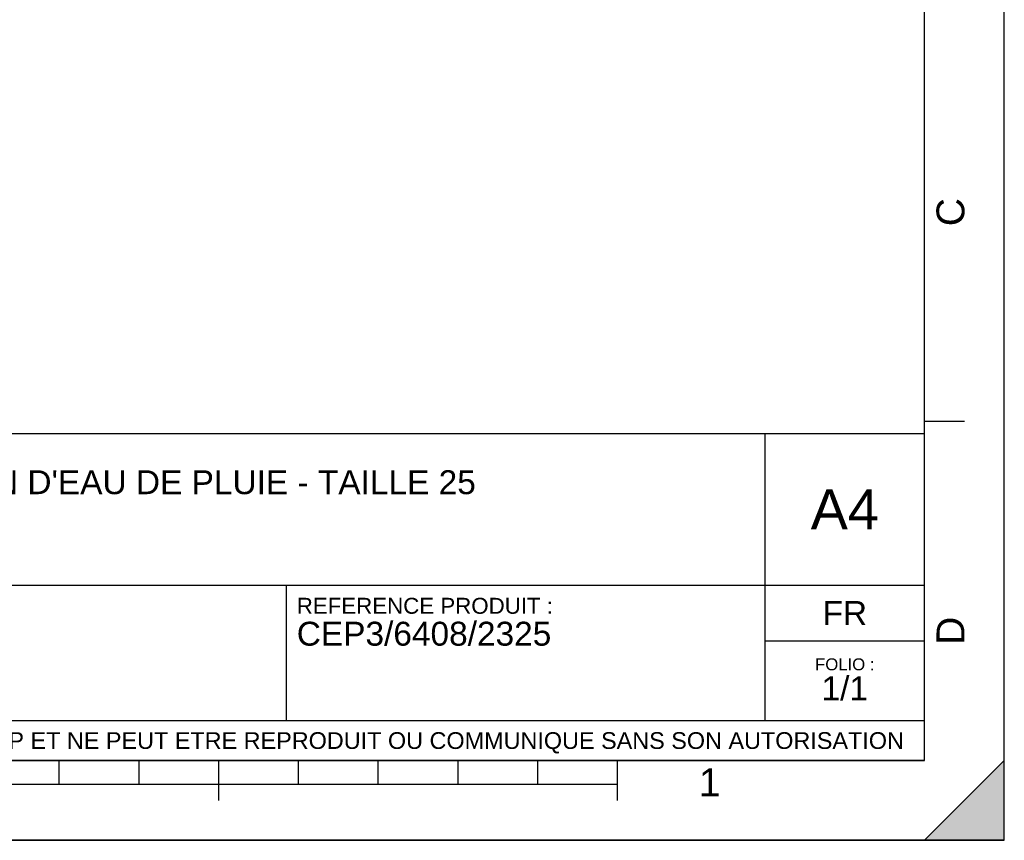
# Model space of a CAD drawing. Header units: millimetres. Extents: x 0 to 297, y 0 to 210.
# Tile 24 of 36: x 174 to 297, y 0 to 103. Entities that reach past the tile are written whole.
import ezdxf

# ---------------------------------------------------------------- set-up
doc = ezdxf.new("R2010")
doc.units = ezdxf.units.MM
doc.header["$LTSCALE"] = 16.335
doc.layers.get('0').update_dxf_attribs({"linetype": 'CONTINUOUS'})
doc.styles.get("Standard").update_dxf_attribs({"font": 'arial.ttf'})
doc.styles.add('TEXTSTYLE_2', font='arial.ttf')

# ---------------------------------------------------------------- blocks, each defined once
blk = doc.blocks.new('MARGEA4_BL0', base_point=(148.51, 105.01))
at = {"color": 7, "linetype": 'Continuous'}
for p, q in [((297.01, 0.01), (297.01, 210.01)), ((297.01, 0.01), (297.01, 210.01)), ((287.01, 10.01), (287.01, 200.01)), ((292.01, 52.51), (287.01, 52.51)), ((287.01, 10.01), (10.01, 10.01)), ((178.51, 7.01), (178.51, 10.01)), ((188.51, 7.01), (188.51, 10.01)), ((198.51, 5.01), (198.51, 10.01)), ((208.51, 7.01), (208.51, 10.01)), ((218.51, 7.01), (218.51, 10.01)), ((228.51, 7.01), (228.51, 10.01)), ((238.51, 7.01), (238.51, 10.01)), ((248.51, 5.01), (248.51, 10.01)), ((297.01, 10.01), (287.01, 0.01)), ((297.01, 10.01), (287.01, 0.01)), ((297.01, 0.01), (297.01, 10.01)), ((248.51, 7.01), (48.51, 7.01)), ((297.01, 0.01), (0.01, 0.01)), ((297.01, 0.01), (0.01, 0.01)), ((287.01, 0.01), (297.01, 0.01))]:
    blk.add_line(p, q, dxfattribs=at)
blk.add_solid([(297.01, 10.01), (287.01, 0.01), (297.01, 0.01)], dxfattribs=at)
at = {"color": 2, "linetype": 'Continuous', "style": 'TEXTSTYLE_2', "oblique": 0}
for s, p in [('C', (292.01, 77.01)), ('D', (292.01, 24.51))]:
    blk.add_text(s, height=3.5, rotation=90, dxfattribs=at).set_placement(p)
blk.add_text('1', height=3.5, dxfattribs=at).set_placement((258.71, 5.52))
blk = doc.blocks.new('*T6')
at = {"color": 2, "linetype": 'Continuous'}
for p, q in [((0, 0), (0, 41)), ((0, 41), (190, 41)), ((25, 22), (25, 41)), ((170, 5), (170, 41)), ((190, 0), (190, 41)), ((0, 31.5), (25, 31.5)), ((0, 22), (190, 22)), ((110, 5), (110, 22)), ((170, 15), (190, 15)), ((0, 5), (190, 5)), ((0, 0), (190, 0))]:
    blk.add_line(p, q, dxfattribs=at)
at = {"color": 2, "linetype": 'Continuous', "line_spacing_factor": 0.9}
for s, insert, char_height, width, attachment_point in [('ECHELLE :\\P\\H2.5;7:1000', (1.28, 39.4), 2, 28.5204, 1), ("TITRE :\\P\\H3.0;CUVE A RECUPERATION D'EAU DE PLUIE - TAILLE 25", (26.28, 39.4), 2, 214.5056, 1), ('A4', (180, 34), 5, 17.0632, 2), ('REFERENCE PRODUIT :\\P\\H3.0;CEP3/6408/2325', (111.28, 20.4), 2, 64.1338, 1), ('FR', (180, 20), 3, 11.1524, 2), ('FOLIO :  \\P\\H3.0;1/1', (180, 12.81), 1.5, 17.197, 2), ('CE PLAN EST LA PROPRIETE DE LA SOCIETE SIMOP ET NE PEUT ETRE REPRODUIT OU COMMUNIQUE SANS SON AUTORISATION', (95, 3.55), 2.1, 368.8974, 2)]:
    blk.add_mtext(s, dxfattribs=dict(at, insert=insert, char_height=char_height, width=width, attachment_point=attachment_point))

msp = doc.modelspace()

# ---------------------------------------------------------------- linework, layer by layer
at = {"color": 7, "linetype": 'Continuous'}
for p, q in [((297, 0), (297, 210)), ((297.01, 0.01), (297.01, 200.01)), ((0, 0), (297, 0))]:
    msp.add_line(p, q, dxfattribs=at)

# ---------------------------------------------------------------- block references
at = {"color": 2, "linetype": 'Continuous'}
msp.add_blockref('MARGEA4_BL0', (148.51, 105.01), dxfattribs=at)
msp.add_blockref('*T6', (97.01, 10.01))

doc.saveas('drawing.dxf')
